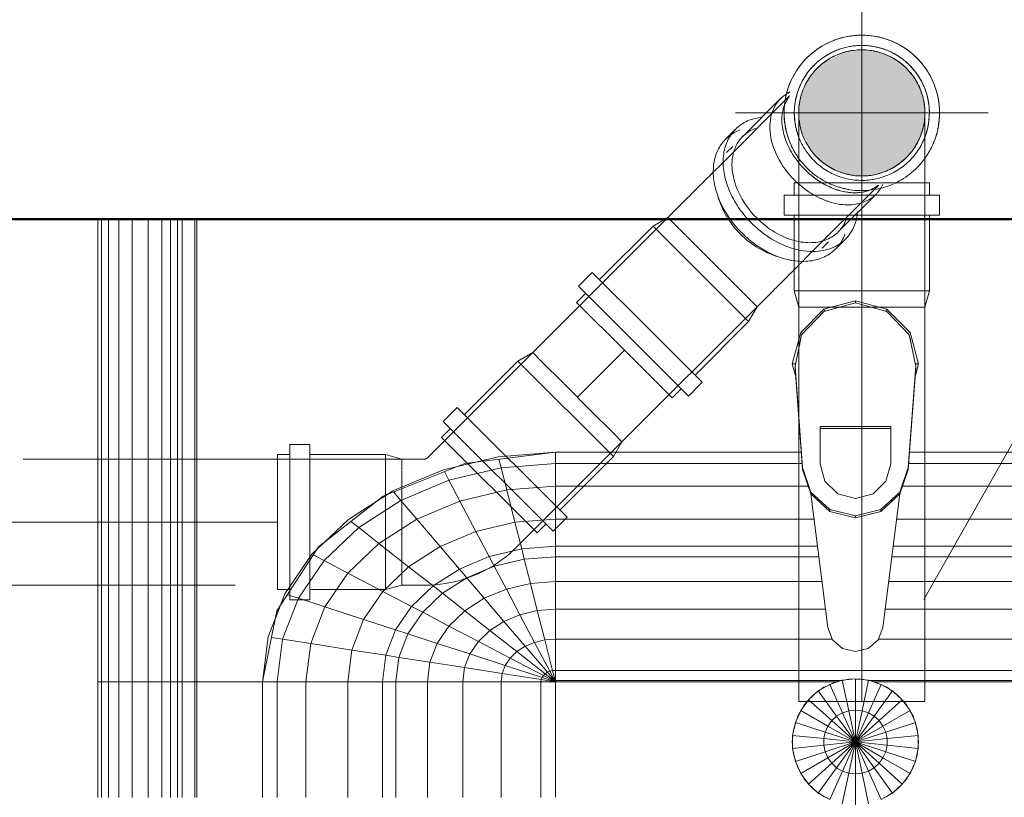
# Model space of a CAD drawing. Header units: millimetres. Extents: x -121 to 18014, y 1231 to 43166.
# Tile 46 of 49: x 15306 to 15696, y 42347 to 42655. Entities that reach past the tile are written whole.
import ezdxf

# ---------------------------------------------------------------- set-up
doc = ezdxf.new("R2010")
doc.units = ezdxf.units.MM
for name, pattern in [('ADSK_Осевая', [700, 500, -100, 0, -100]), ('ADSK_Скрыто', [300, 150, -150]), ('ADSK_Штриховая_ш3 п1_5', [225, 150, -75])]:
    doc.linetypes.add(name, pattern=pattern)
for name, color, linetype, lineweight in [('A-____-____-DIMS', 211, 'Continuous', 9), ('A-____-____-DIMS-50', 211, 'Continuous', 9), ('A-DETL-____-HDLN', 90, 'ADSK_Скрыто', 9), ('A-DETL-____-MBND', 5, 'ADSK_Штриховая_ш3 п1_5', 20), ('A-WALL-____-MCUT', 113, 'Continuous', 50), ('A-WALL-____-OTLN', 113, 'Continuous', 20), ('M-EQPM-____-OTLN', 50, 'Continuous', 20), ('P-PIPE-____-CNTR', 3, 'ADSK_Осевая', 20), ('P-PIPE-____-IDEN', 2, 'Continuous', 20), ('P-PIPE-____-OTLN', 3, 'Continuous', 20)]:
    doc.layers.add(name, color=color, linetype=linetype, lineweight=lineweight)
doc.styles.add('GOST Common_1', font='GOST_Common.ttf', dxfattribs={"width": 0.9, "height": 125})
doc.dimstyles.new('ADSK_Основной_2_5_мм', dxfattribs={"dimscale": 304.8, "dimtxt": 0.412449, "dimasz": 0.328084, "dimexe": 0.246063, "dimexo": 0.000807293, "dimgap": 0.049213, "dimtad": 1, "dimdec": 0, "dimlfac": 304.8, "dimdsep": 46, "dimtxsty": 'GOST Common_1', "dimblk1": 'OBLIQUE', "dimblk2": 'OBLIQUE', "dimsah": 1, "dimcen": 0.09, "dimdle": 0.246063, "dimazin": 2, "dimtfac": 1, "dimtdec": 4, "dimtix": 1, "dimtmove": 0, "dimatfit": 3, "dimfxl": 1, "dimtvp": 1, "dimtolj": 1, "dimtzin": 0, "dimlwd": 20, "dimlwe": 20, "dimarcsym": 2})

# ---------------------------------------------------------------- blocks, each defined once
blk = doc.blocks.new('Прямая форма - 83 new-608910-В_Этаж 02_Канализация')
at = {"layer": 'M-EQPM-____-OTLN', "color": 253}
for p, q in [((-299.99, 0), (-299.99, -183.27)), ((-291.73, 0), (-291.73, -183.27)), ((-286.45, 0), (-286.45, -183.27)), ((-280.15, 0), (-280.15, -183.27)), ((-261.6, 0), (-261.6, -183.27)), ((-260.87, -183.24), (-260.87, 0)), ((-260.84, 0), (-260.84, -183.27)), ((-298.6, 0), (-298.6, -183.27)), ((-295.82, 0), (-295.82, -183.27)), ((-274.68, 0), (-274.68, -183.27)), ((-271.3, 0), (-271.3, -183.27)), ((-268.48, 0), (-268.48, -183.27)), ((-266.64, 0), (-266.64, -183.27)), ((-12.5, -35.67), (-0.04, -32.33)), ((0, -33.04), (-12.47, -36.48)), ((0, -32.32), (0, -33.04)), ((12.47, -36.48), (0, -33.04)), ((12.5, -35.67), (0.04, -32.33)), ((-21.65, -44.82), (-12.5, -35.67)), ((-12.47, -36.48), (-21.3, -45.79)), ((-12.5, -35.67), (-12.03, -36.48)), ((12.03, -36.48), (12.5, -35.67)), ((12.47, -36.48), (21.3, -45.8)), ((12.5, -35.67), (21.65, -44.82)), ((-25, -57.32), (-21.65, -44.82)), ((-21.3, -45.79), (-23.89, -58.26)), ((-20.82, -45.3), (-21.65, -44.82)), ((20.82, -45.3), (21.65, -44.82)), ((21.3, -45.8), (23.89, -58.26)), ((21.65, -44.82), (25, -57.32)), ((-21.73, -47.12), (-22.2, -50.13)), ((22.2, -50.13), (21.73, -47.12)), ((-23.65, -62.37), (-25, -57.32)), ((-23.7, -57.32), (-25, -57.32)), ((-23.89, -58.26), (-20.95, -98.41)), ((-23.89, -58.26), (-23.89, -59.01)), ((20.95, -98.41), (23.89, -58.26)), ((25, -57.32), (23.65, -62.37)), ((23.7, -57.32), (25, -57.32)), ((23.89, -58.26), (23.89, -59.01)), ((-20.95, -99.15), (-23.89, -59.01)), ((23.89, -59.01), (20.95, -99.15)), ((-14, -96.93), (-14, -82.11)), ((-14, -82.11), (14, -82.11)), ((14, -82.86), (-14, -82.86)), ((14, -82.11), (14, -96.93)), ((-118.83, -92.28), (-154.66, -96.74)), ((-141.45, -94.07), (-118.83, -92.32)), ((-21.4, -92.28), (-118.83, -92.28)), ((-118.83, -92.32), (-118.83, -96.84)), ((-118.83, -92.32), (-21.39, -92.32)), ((-118.83, -96.84), (-118.83, -92.32)), ((21.39, -92.32), (118.83, -92.32)), ((118.83, -92.28), (21.4, -92.28)), ((-154.66, -96.74), (-186.98, -109.66)), ((-163.2, -99.24), (-141.45, -94.07)), ((-150.5, -96.22), (-157.58, -97.91)), ((-140.32, -98.51), (-141.2, -95.06)), ((-118.83, -96.84), (-140.32, -98.51)), ((-118.83, -96.84), (-118.83, -105.76)), ((-21.06, -96.84), (-118.83, -96.84)), ((-118.83, -105.76), (-118.83, -96.84)), ((-12.12, -103.8), (-14, -96.93)), ((14, -96.93), (12.12, -103.8)), ((118.83, -96.84), (21.06, -96.84)), ((-183.25, -107.65), (-163.2, -99.24)), ((-160.99, -103.42), (-162.8, -99.99)), ((-140.32, -98.51), (-160.99, -103.42)), ((-138.11, -107.25), (-140.32, -98.51)), ((-20.95, -98.41), (-17.66, -108.08)), ((-20.95, -98.41), (-20.95, -99.15)), ((-17.66, -108.83), (-20.95, -99.15)), ((17.66, -108.08), (20.95, -98.41)), ((20.95, -99.15), (17.66, -108.83)), ((20.95, -98.41), (20.95, -99.15)), ((-160.99, -103.42), (-180.04, -111.41)), ((-156.64, -111.66), (-160.99, -103.42)), ((-7, -108.84), (-12.12, -103.8)), ((12.12, -103.8), (7, -108.84)), ((-200.82, -118.96), (-183.25, -107.65)), ((-185.36, -109.01), (-189.8, -111.86)), ((-180.04, -111.41), (-182.92, -108.03)), ((-138.11, -107.25), (-156.64, -111.66)), ((-118.83, -105.76), (-138.11, -107.25)), ((-134.86, -120.03), (-138.11, -107.25)), ((-118.83, -105.76), (-118.83, -118.79)), ((-18.71, -105.76), (-118.83, -105.76)), ((-118.83, -118.79), (-118.83, -105.76)), ((-17.66, -108.08), (-10.06, -115.03)), ((-17.66, -108.08), (-17.66, -108.83)), ((-10.06, -115.78), (-17.66, -108.83)), ((-17.64, -108.83), (-10.91, -161.71)), ((0, -110.68), (-7, -108.84)), ((7, -108.84), (0, -110.68)), ((10.06, -115.03), (17.66, -108.08)), ((17.66, -108.83), (10.06, -115.78)), ((10.91, -161.71), (17.64, -108.83)), ((17.66, -108.08), (17.66, -108.83)), ((118.83, -105.76), (18.71, -105.76)), ((-186.98, -109.66), (-212.64, -129.78)), ((-180.04, -111.41), (-196.74, -122.16)), ((-173.73, -118.82), (-180.04, -111.41)), ((-156.64, -111.66), (-173.73, -118.82)), ((-150.29, -123.7), (-156.64, -111.66)), ((-10.06, -115.03), (0, -117.56)), ((-10.06, -115.03), (-10.06, -115.78)), ((0, -118.3), (-10.06, -115.78)), ((0, -117.56), (10.06, -115.03)), ((10.06, -115.78), (0, -118.3)), ((10.06, -115.03), (10.06, -115.78)), ((-215.24, -132.74), (-200.82, -118.96)), ((-196.74, -122.16), (-199.83, -119.73)), ((-173.73, -118.82), (-188.7, -128.46)), ((-164.5, -129.66), (-173.73, -118.82)), ((-134.86, -120.03), (-150.29, -123.7)), ((-118.83, -118.79), (-134.86, -120.03)), ((-132.18, -130.59), (-134.86, -120.03)), ((-118.83, -118.79), (-118.83, -129.56)), ((-16.37, -118.79), (-118.83, -118.79)), ((-118.83, -129.56), (-118.83, -118.79)), ((0, -117.56), (0, -118.3)), ((118.83, -118.79), (16.37, -118.79)), ((-196.74, -122.16), (-210.44, -135.26)), ((-188.7, -128.46), (-196.74, -122.16)), ((-150.29, -123.7), (-164.5, -129.66)), ((-145.03, -133.65), (-150.29, -123.7)), ((-209.86, -127.6), (-213.45, -131.03)), ((-188.7, -128.46), (-200.99, -140.21)), ((-176.96, -137.68), (-188.7, -128.46)), ((-212.64, -129.78), (-229.11, -155.13)), ((-164.5, -129.66), (-176.96, -137.68)), ((-156.87, -138.61), (-164.5, -129.66)), ((-132.18, -130.59), (-145.03, -133.65)), ((-118.83, -129.56), (-132.18, -130.59)), ((-131.15, -134.66), (-132.18, -130.59)), ((-118.83, -129.56), (-118.83, -133.71)), ((-15, -129.56), (-118.83, -129.56)), ((-118.83, -133.71), (-118.83, -129.56)), ((118.83, -129.56), (15, -129.56)), ((-225.96, -148.47), (-215.24, -132.74)), ((-210.44, -135.26), (-220.62, -150.2)), ((-210.44, -135.26), (-214.73, -133.01)), ((-200.99, -140.21), (-210.44, -135.26)), ((-145.03, -133.65), (-156.87, -138.61)), ((-143.01, -137.48), (-145.03, -133.65)), ((-131.15, -134.66), (-143.01, -137.48)), ((-118.83, -133.71), (-131.15, -134.66)), ((-128.72, -144.27), (-131.15, -134.66)), ((-118.83, -133.71), (-118.83, -143.5)), ((-14.47, -133.71), (-118.83, -133.71)), ((-118.83, -143.5), (-118.83, -133.71)), ((118.83, -133.71), (14.47, -133.71)), ((-200.99, -140.21), (-210.13, -153.61)), ((-187.18, -147.45), (-200.99, -140.21)), ((-176.96, -137.68), (-187.18, -147.45)), ((-167.24, -145.29), (-176.96, -137.68)), ((-156.87, -138.61), (-167.24, -145.29)), ((-153.93, -142.06), (-156.87, -138.61)), ((-143.01, -137.48), (-153.93, -142.06)), ((-138.23, -146.53), (-143.01, -137.48)), ((-153.93, -142.06), (-163.51, -148.22)), ((-146.99, -150.2), (-153.93, -142.06)), ((-128.72, -144.27), (-138.23, -146.53)), ((-118.83, -143.5), (-128.72, -144.27)), ((-125.98, -155.06), (-128.72, -144.27)), ((-118.83, -143.5), (-118.83, -154.51)), ((-13.23, -143.5), (-118.83, -143.5)), ((-118.83, -154.51), (-118.83, -143.5)), ((118.83, -143.5), (13.23, -143.5)), ((-187.18, -147.45), (-194.78, -158.6)), ((-175.76, -153.43), (-187.18, -147.45)), ((-167.24, -145.29), (-175.76, -153.43)), ((-163.51, -148.22), (-167.24, -145.29)), ((-138.23, -146.53), (-146.99, -150.2)), ((-132.86, -156.7), (-138.23, -146.53)), ((-232.55, -165.53), (-225.96, -148.47)), ((-220.62, -150.2), (-226.89, -166.41)), ((-220.62, -150.2), (-224.98, -148.78)), ((-210.13, -153.61), (-220.62, -150.2)), ((-163.51, -148.22), (-171.37, -155.74)), ((-154.68, -155.15), (-163.51, -148.22)), ((-146.99, -150.2), (-154.68, -155.15)), ((-139.2, -159.35), (-146.99, -150.2)), ((-229.11, -155.13), (-234.78, -183.24)), ((-227.69, -152.95), (-229.73, -158.23)), ((-210.13, -153.61), (-215.75, -168.15)), ((-194.78, -158.6), (-210.13, -153.61)), ((-175.76, -153.43), (-182.09, -162.72)), ((-171.37, -155.74), (-177.21, -164.3)), ((-171.37, -155.74), (-175.76, -153.43)), ((-160.98, -161.18), (-171.37, -155.74)), ((-154.68, -155.15), (-160.98, -161.18)), ((-144.76, -162.93), (-154.68, -155.15)), ((-125.98, -155.06), (-132.86, -156.7)), ((-118.83, -154.51), (-125.98, -155.06)), ((-123.03, -166.71), (-125.98, -155.06)), ((-118.83, -154.51), (-118.83, -166.38)), ((-11.83, -154.51), (-118.83, -154.51)), ((-118.83, -166.38), (-118.83, -154.51)), ((118.83, -154.51), (11.83, -154.51)), ((-194.78, -158.6), (-199.45, -170.69)), ((-182.09, -162.72), (-194.78, -158.6)), ((-139.2, -159.35), (-144.76, -162.93)), ((-132.86, -156.7), (-139.2, -159.35)), ((-130.79, -169.23), (-139.2, -159.35)), ((-127.07, -167.67), (-132.86, -156.7)), ((-182.09, -162.72), (-185.98, -172.79)), ((-177.21, -164.3), (-182.09, -162.72)), ((-160.98, -161.18), (-165.67, -168.05)), ((-149.32, -167.29), (-160.98, -161.18)), ((-144.76, -162.93), (-149.32, -167.29)), ((-134.05, -171.33), (-144.76, -162.93)), ((-10.91, -161.71), (-9.03, -166.6)), ((9.03, -166.6), (10.91, -161.71)), ((-234.78, -183.27), (-232.55, -165.53)), ((-226.89, -166.41), (-231.25, -165.73)), ((-226.89, -166.41), (-229.01, -183.27)), ((-215.75, -168.15), (-226.89, -166.41)), ((-177.21, -164.3), (-180.8, -173.6)), ((-165.67, -168.05), (-177.21, -164.3)), ((-149.32, -167.29), (-152.71, -172.26)), ((-136.73, -173.89), (-149.32, -167.29)), ((-127.07, -167.67), (-130.79, -169.23)), ((-123.03, -166.71), (-127.07, -167.67)), ((-121.02, -179.12), (-127.07, -167.67)), ((-118.83, -166.38), (-123.03, -166.71)), ((-119.94, -178.86), (-123.03, -166.71)), ((-118.83, -166.38), (-118.83, -178.78)), ((-9.11, -166.38), (-118.83, -166.38)), ((-118.83, -178.78), (-118.83, -166.38)), ((-9.03, -166.6), (-5.09, -170.07)), ((5.09, -170.07), (9.03, -166.6)), ((118.83, -166.38), (9.11, -166.38)), ((-215.75, -168.15), (-217.65, -183.27)), ((-199.45, -170.69), (-215.75, -168.15)), ((-199.45, -170.69), (-201.03, -183.27)), ((-185.98, -172.79), (-199.45, -170.69)), ((-165.67, -168.05), (-168.55, -175.51)), ((-152.71, -172.26), (-165.67, -168.05)), ((-134.05, -171.33), (-136.73, -173.89)), ((-130.79, -169.23), (-134.05, -171.33)), ((-122.88, -180.09), (-134.05, -171.33)), ((-122.01, -179.53), (-130.79, -169.23)), ((-5.09, -170.07), (0, -171.32)), ((0, -171.32), (5.09, -170.07)), ((-185.98, -172.79), (-187.3, -183.27)), ((-180.8, -173.6), (-185.98, -172.79)), ((-180.8, -173.6), (-182.02, -183.27)), ((-168.55, -175.51), (-180.8, -173.6)), ((-152.71, -172.26), (-154.8, -177.66)), ((-138.72, -176.81), (-152.71, -172.26)), ((-136.73, -173.89), (-138.72, -176.81)), ((-123.59, -180.77), (-136.73, -173.89)), ((-168.55, -175.51), (-169.53, -183.27)), ((-154.8, -177.66), (-168.55, -175.51)), ((-154.8, -177.66), (-155.5, -183.27)), ((-139.94, -179.98), (-154.8, -177.66)), ((-138.72, -176.81), (-139.94, -179.98)), ((-124.12, -181.55), (-138.72, -176.81)), ((-121.02, -179.12), (-122.01, -179.53)), ((-119.94, -178.86), (-121.02, -179.12)), ((-118.83, -183.27), (-121.02, -179.12)), ((-118.83, -178.78), (-119.94, -178.86)), ((-118.83, -183.27), (-119.94, -178.86)), ((-118.83, -178.78), (-118.83, -182.73)), ((118.83, -178.78), (-118.83, -178.78)), ((-118.83, -182.73), (-118.83, -178.78)), ((-298.6, -183.27), (-299.99, -183.27)), ((-299.99, -183.27), (-299.99, -229.09)), ((-299.99, -183.27), (-298.6, -183.27)), ((-295.82, -183.27), (-298.6, -183.27)), ((-298.6, -183.27), (-298.6, -229.09)), ((-298.6, -183.27), (-295.82, -183.27)), ((-291.73, -183.27), (-295.82, -183.27)), ((-295.82, -183.27), (-295.82, -229.09)), ((-295.82, -183.27), (-291.73, -183.27)), ((-286.45, -183.27), (-291.73, -183.27)), ((-291.73, -183.27), (-291.73, -229.09)), ((-291.73, -183.27), (-286.45, -183.27)), ((-280.15, -183.27), (-286.45, -183.27)), ((-286.45, -183.27), (-286.45, -229.09)), ((-286.45, -183.27), (-280.15, -183.27)), ((-276.59, -183.27), (-280.15, -183.27)), ((-280.15, -183.27), (-280.15, -229.09)), ((-280.15, -183.27), (-276.59, -183.27)), ((-274.68, -183.27), (-276.59, -183.27)), ((-276.59, -183.27), (-274.68, -183.27)), ((-271.3, -183.27), (-274.68, -183.27)), ((-274.68, -183.27), (-274.68, -229.09)), ((-274.68, -183.27), (-271.3, -183.27)), ((-268.48, -183.27), (-271.3, -183.27)), ((-271.3, -183.27), (-271.3, -229.09)), ((-271.3, -183.27), (-268.48, -183.27)), ((-266.64, -183.27), (-268.48, -183.27)), ((-268.48, -183.27), (-268.48, -229.09)), ((-268.48, -183.27), (-266.64, -183.27)), ((-261.6, -183.27), (-266.64, -183.27)), ((-266.64, -183.27), (-266.64, -229.09)), ((-266.64, -183.27), (-261.6, -183.27)), ((-260.87, -183.27), (-261.6, -183.27)), ((-261.6, -183.27), (-261.6, -229.09)), ((-261.6, -183.27), (-260.87, -183.27)), ((-234.78, -183.24), (-260.84, -183.24)), ((-260.84, -183.27), (-260.84, -229.09)), ((-260.84, -183.27), (-234.78, -183.27)), ((-234.78, -183.27), (-234.78, -229.09)), ((-234.78, -183.27), (-229.01, -183.27)), ((-229.01, -183.27), (-234.78, -183.27)), ((-229.01, -183.27), (-229.01, -229.09)), ((-229.01, -183.27), (-217.65, -183.27)), ((-217.65, -183.27), (-229.01, -183.27)), ((-217.65, -183.27), (-217.65, -229.09)), ((-217.65, -183.27), (-201.03, -183.27)), ((-201.03, -183.27), (-217.65, -183.27)), ((-201.03, -183.27), (-201.03, -229.09)), ((-201.03, -183.27), (-187.3, -183.27)), ((-187.3, -183.27), (-201.03, -183.27)), ((-187.3, -183.27), (-187.3, -229.09)), ((-187.3, -183.27), (-182.02, -183.27)), ((-182.02, -183.27), (-187.3, -183.27)), ((-182.02, -183.27), (-182.02, -229.09)), ((-182.02, -183.27), (-169.53, -183.27)), ((-169.53, -183.27), (-182.02, -183.27)), ((-169.53, -183.27), (-169.53, -229.09)), ((-169.53, -183.27), (-155.5, -183.27)), ((-155.5, -183.27), (-169.53, -183.27)), ((-155.5, -183.27), (-155.5, -229.09)), ((-155.5, -183.27), (-140.36, -183.27)), ((-140.36, -183.27), (-155.5, -183.27)), ((-139.94, -179.98), (-140.36, -183.27)), ((-140.36, -183.27), (-140.36, -229.09)), ((-140.36, -183.27), (-124.56, -183.27)), ((-124.56, -183.27), (-140.36, -183.27)), ((-124.45, -182.4), (-139.94, -179.98)), ((-124.45, -182.4), (-124.56, -183.27)), ((-124.56, -183.27), (-124.56, -229.09)), ((-124.56, -183.27), (-118.83, -183.27)), ((-118.83, -183.27), (-124.56, -183.27)), ((-124.12, -181.55), (-124.45, -182.4)), ((-118.83, -183.27), (-124.45, -182.4)), ((-123.59, -180.77), (-124.12, -181.55)), ((-118.83, -183.27), (-124.12, -181.55)), ((-122.88, -180.09), (-123.59, -180.77)), ((-118.83, -183.27), (-123.59, -180.77)), ((-122.01, -179.53), (-122.88, -180.09)), ((-118.83, -183.27), (-122.88, -180.09)), ((-118.83, -183.27), (-122.01, -179.53)), ((-118.83, -182.73), (-5.2, -182.73)), ((-118.83, -229.07), (-118.83, -183.27)), ((-118.83, -183.27), (-118.83, -229.07)), ((-7.32, -183.27), (-118.83, -183.27)), ((-5.2, -182.68), (-10.17, -184.3)), ((-7.73, -183.36), (-6.44, -183.09)), ((0, -182.13), (-5.2, -182.68)), ((-5.2, -182.68), (-2.62, -194.79)), ((-5.17, -182.82), (-2.61, -182.27)), ((-2.61, -182.27), (-1.3, -182.27)), ((0, -194.51), (0, -182.13)), ((5.2, -182.68), (0, -182.13)), ((0, -182.27), (2.61, -182.27)), ((2.61, -182.27), (5.17, -182.82)), ((2.62, -194.79), (5.2, -182.68)), ((10.17, -184.3), (5.2, -182.68)), ((5.34, -182.73), (118.83, -182.73)), ((6.44, -183.09), (7.73, -183.36)), ((118.83, -183.27), (7.32, -183.27)), ((-14.69, -186.91), (-18.58, -190.41)), ((-10.17, -184.3), (-14.69, -186.91)), ((-14.69, -186.91), (-7.42, -196.92)), ((-14.61, -187.02), (-12.5, -185.48)), ((-12.5, -185.48), (-11.66, -185.11)), ((-10.17, -184.3), (-5.13, -195.6)), ((-10.11, -184.42), (-7.73, -183.36)), ((5.13, -195.6), (10.17, -184.3)), ((7.42, -196.92), (14.69, -186.91)), ((7.73, -183.36), (10.11, -184.42)), ((14.69, -186.91), (10.17, -184.3)), ((11.3, -184.95), (12.5, -185.48)), ((12.5, -185.48), (14.61, -187.02)), ((18.58, -190.41), (14.69, -186.91)), ((-18.58, -190.41), (-21.65, -194.63)), ((-20.23, -192.44), (-18.48, -190.5)), ((-18.58, -190.41), (-9.38, -198.69)), ((-17.6, -189.53), (-16.73, -188.56)), ((-16.73, -188.56), (-15.67, -187.79)), ((9.38, -198.69), (18.58, -190.41)), ((15.67, -187.79), (16.73, -188.56)), ((16.73, -188.56), (17.6, -189.53)), ((18.48, -190.5), (20.23, -192.44)), ((21.65, -194.63), (18.58, -190.41)), ((-21.65, -194.63), (-23.78, -199.41)), ((-22.84, -196.97), (-21.53, -194.7)), ((-21.65, -194.63), (-10.93, -200.82)), ((-20.88, -193.58), (-20.23, -192.44)), ((-2.62, -194.79), (-5.13, -195.6)), ((0, -194.51), (-2.62, -194.79)), ((-2.62, -194.79), (0, -207.13)), ((0, -207.13), (0, -194.51)), ((2.62, -194.79), (0, -194.51)), ((0, -207.13), (2.62, -194.79)), ((5.13, -195.6), (2.62, -194.79)), ((10.93, -200.82), (21.65, -194.63)), ((20.23, -192.44), (20.88, -193.58)), ((21.53, -194.7), (22.84, -196.97)), ((23.78, -199.41), (21.65, -194.63)), ((-23.24, -198.21), (-22.84, -196.97)), ((-9.38, -198.69), (-10.93, -200.82)), ((-7.42, -196.92), (-9.38, -198.69)), ((-9.38, -198.69), (0, -207.13)), ((-5.13, -195.6), (-7.42, -196.92)), ((-7.42, -196.92), (0, -207.13)), ((-5.13, -195.6), (0, -207.13)), ((0, -207.13), (5.13, -195.6)), ((0, -207.13), (7.42, -196.92)), ((0, -207.13), (9.38, -198.69)), ((7.42, -196.92), (5.13, -195.6)), ((9.38, -198.69), (7.42, -196.92)), ((10.93, -200.82), (9.38, -198.69)), ((22.84, -196.97), (23.24, -198.21)), ((-23.78, -199.41), (-24.86, -204.52)), ((-24.59, -203.24), (-24.45, -201.94)), ((-24.45, -201.94), (-23.65, -199.45)), ((-23.78, -199.41), (-12, -203.23)), ((-10.93, -200.82), (-12, -203.23)), ((-10.93, -200.82), (0, -207.13)), ((0, -207.13), (10.93, -200.82)), ((12, -203.23), (10.93, -200.82)), ((12, -203.23), (23.78, -199.41)), ((23.65, -199.45), (24.45, -201.94)), ((24.86, -204.52), (23.78, -199.41)), ((24.45, -201.94), (24.59, -203.24)), ((-25, -207.13), (-24.73, -204.54)), ((-24.86, -204.52), (-12.55, -205.82)), ((-24.86, -204.52), (-24.86, -209.75)), ((-12, -203.23), (-12.55, -205.82)), ((-12.55, -205.82), (0, -207.13)), ((-12.55, -205.82), (-12.55, -208.45)), ((-12, -203.23), (0, -207.13)), ((0, -207.13), (12, -203.23)), ((0, -207.13), (12.55, -205.82)), ((12.55, -205.82), (12, -203.23)), ((12.55, -205.82), (24.86, -204.52)), ((12.55, -208.45), (12.55, -205.82)), ((24.73, -204.54), (25, -207.13)), ((24.86, -209.75), (24.86, -204.52)), ((-24.73, -209.73), (-25, -207.13)), ((-24.86, -209.75), (-12.55, -208.45)), ((-24.86, -209.75), (-23.78, -214.86)), ((-12.55, -208.45), (0, -207.13)), ((-12.55, -208.45), (-12, -211.04)), ((-12, -211.04), (0, -207.13)), ((-10.93, -213.45), (0, -207.13)), ((-9.38, -215.58), (0, -207.13)), ((-7.42, -217.35), (0, -207.13)), ((-5.13, -218.67), (0, -207.13)), ((-2.62, -219.48), (0, -207.13)), ((0, -207.13), (12.55, -208.45)), ((0, -207.13), (12, -211.04)), ((0, -207.13), (10.93, -213.45)), ((0, -207.13), (9.38, -215.58)), ((0, -207.13), (7.42, -217.35)), ((0, -207.13), (5.13, -218.67)), ((0, -207.13), (2.62, -219.48)), ((0, -219.76), (0, -207.13)), ((12, -211.04), (12.55, -208.45)), ((12.55, -208.45), (24.86, -209.75)), ((23.78, -214.86), (24.86, -209.75)), ((25, -207.13), (24.73, -209.73)), ((-24.45, -212.33), (-24.59, -211.03)), ((-23.65, -214.82), (-24.45, -212.33)), ((-23.78, -214.86), (-12, -211.04)), ((-21.65, -219.63), (-10.93, -213.45)), ((-12, -211.04), (-10.93, -213.45)), ((-10.93, -213.45), (-9.38, -215.58)), ((9.38, -215.58), (10.93, -213.45)), ((10.93, -213.45), (12, -211.04)), ((10.93, -213.45), (21.65, -219.63)), ((12, -211.04), (23.78, -214.86)), ((24.45, -212.33), (23.65, -214.82)), ((24.59, -211.03), (24.45, -212.33)), ((-23.78, -214.86), (-21.65, -219.63)), ((-22.84, -217.3), (-23.24, -216.06)), ((-21.53, -219.57), (-22.84, -217.3)), ((-18.58, -223.86), (-9.38, -215.58)), ((-14.69, -227.36), (-7.42, -217.35)), ((-9.38, -215.58), (-7.42, -217.35)), ((-7.42, -217.35), (-5.13, -218.67)), ((5.13, -218.67), (7.42, -217.35)), ((7.42, -217.35), (9.38, -215.58)), ((7.42, -217.35), (14.69, -227.36)), ((9.38, -215.58), (18.58, -223.86)), ((22.84, -217.3), (21.53, -219.57)), ((21.65, -219.63), (23.78, -214.86)), ((23.24, -216.06), (22.84, -217.3)), ((-21.65, -219.63), (-18.58, -223.86)), ((-20.23, -221.83), (-21.41, -219.77)), ((-18.48, -223.77), (-20.23, -221.83)), ((-10.17, -229.97), (-5.13, -218.67)), ((-5.2, -231.59), (-2.62, -219.48)), ((-5.13, -218.67), (-2.62, -219.48)), ((-2.62, -219.48), (0, -219.76)), ((0, -219.76), (2.62, -219.48)), ((0, -232.13), (0, -219.76)), ((2.62, -219.48), (5.13, -218.67)), ((2.62, -219.48), (5.2, -231.59)), ((5.13, -218.67), (10.17, -229.97)), ((20.23, -221.83), (18.48, -223.77)), ((18.58, -223.86), (21.65, -219.63)), ((21.41, -219.77), (20.23, -221.83)), ((-18.58, -223.86), (-14.69, -227.36)), ((-16.73, -225.71), (-17.6, -224.74)), ((-15.67, -226.48), (-16.73, -225.71)), ((14.69, -227.36), (18.58, -223.86)), ((16.73, -225.71), (15.67, -226.48)), ((17.6, -224.74), (16.73, -225.71)), ((-14.69, -227.36), (-10.17, -229.97)), ((-12.5, -228.79), (-14.61, -227.25)), ((-11.66, -229.16), (-12.5, -228.79)), ((10.17, -229.97), (14.69, -227.36)), ((12.5, -228.79), (11.3, -229.32)), ((14.61, -227.25), (12.5, -228.79))]:
    blk.add_line(p, q, dxfattribs=at)
blk = doc.blocks.new('Прямая форма - FU - 054-609534-В_Этаж 02_Канализация')
blk.add_blockref('Прямая форма - 83 new-608910-В_Этаж 02_Канализация', (0, 0))
blk = doc.blocks.new('Прямая форма - 83 new-609857-В_Этаж 02_Канализация')
at = {"layer": 'A-WALL-____-MCUT', "color": 53}
blk.add_line((7550, -200), (9000, -200), dxfattribs=at)
blk = doc.blocks.new('Прямая форма - SW - 005-609858-В_Этаж 02_Канализация')
blk.add_blockref('Прямая форма - 83 new-609857-В_Этаж 02_Канализация', (0, 0))
blk = doc.blocks.new('83 new_ifc_RVT-1-В_Этаж 02_Канализация')
at = {"layer": 'A-WALL-____-OTLN', "color": 253, "lineweight": 20}
blk.add_blockref('Прямая форма - SW - 005-609858-В_Этаж 02_Канализация', (20910.28, 42775.83), dxfattribs=at)
at = {"layer": 'M-EQPM-____-OTLN', "color": 253, "lineweight": 20}
blk.add_blockref('Прямая форма - FU - 054-609534-В_Этаж 02_Канализация', (29332.74, 42575.83), dxfattribs=at)
blk = doc.blocks.new('ADSK_ППР_Отвод канализационный - Отвод раструбный-1589351-В_Этаж 02_Канализация')
at = {"layer": 'A-DETL-____-HDLN', "color": 12, "flags": 128}
for points in [[(29310.28, 42617.99), (29310.28, 42617.97), (29310.28, 42617.91), (29310.28, 42617.8), (29310.28, 42617.66)], [(29360.28, 42617.61), (29360.28, 42617.77), (29360.28, 42617.89), (29360.28, 42617.96), (29360.28, 42617.99), (29360.28, 42617.99)]]:
    blk.add_lwpolyline(points, dxfattribs=at)
at = {"layer": 'A-DETL-____-HDLN', "color": 12}
for start, end in [(127.7012, 135), (127.7999, 128.6079), (120, 127.1875), (123.1576, 124.6888), (55.4497, 60), (55.5487, 56.8424), (52.8125, 54.9951), (45, 52.2988), (51.3921, 52.2001), (168.8794, 181.5617), (357.2414, 11.1206)]:
    blk.add_arc((29335.28, 42617.99), 25, start, end, dxfattribs=at)
at = {"layer": 'P-PIPE-____-OTLN', "color": 22}
for p, q in [((29308.53, 42590.33), (29308.53, 42585.33)), ((29362.03, 42590.33), (29308.53, 42590.33)), ((29310.28, 42591.68), (29310.28, 42540.99)), ((29360.28, 42540.99), (29360.28, 42591.68)), ((29362.03, 42585.33), (29362.03, 42590.33)), ((29304.48, 42585.33), (29304.48, 42577.53)), ((29360.2, 42585.33), (29304.48, 42585.33)), ((29366.08, 42585.33), (29360.29, 42585.33)), ((29366.08, 42577.53), (29366.08, 42585.33)), ((29360.2, 42577.53), (29304.48, 42577.53)), ((29308.53, 42577.53), (29308.53, 42547.53)), ((29366.08, 42577.53), (29360.29, 42577.53)), ((29362.03, 42547.53), (29362.03, 42577.53)), ((29308.53, 42547.53), (29310.28, 42540.99)), ((29362.03, 42547.53), (29308.53, 42547.53)), ((29360.28, 42540.99), (29362.03, 42547.53)), ((29310.28, 42540.99), (29314.9, 42540.99)), ((29315.06, 42540.99), (29315.5, 42540.99)), ((29315.47, 42540.99), (29327.51, 42540.99)), ((29327.88, 42540.99), (29335.28, 42540.99)), ((29335.28, 42540.99), (29342.69, 42540.99)), ((29343.06, 42540.99), (29355.09, 42540.99)), ((29355.07, 42540.99), (29355.51, 42540.99)), ((29355.67, 42540.99), (29360.28, 42540.99))]:
    blk.add_line(p, q, dxfattribs=at)
at = {"layer": 'P-PIPE-____-OTLN', "color": 22, "flags": 128}
for points in [[(29310.28, 42617.66), (29310.28, 42617.47), (29310.28, 42617.24), (29310.28, 42616.97), (29310.28, 42616.66), (29310.28, 42616.31), (29310.28, 42615.92), (29310.28, 42615.49), (29310.28, 42615.02), (29310.28, 42614.52), (29310.28, 42613.97), (29310.28, 42613.4), (29310.28, 42612.79), (29310.28, 42612.14), (29310.28, 42611.46), (29310.28, 42610.75), (29310.28, 42610.01), (29310.28, 42609.24), (29310.28, 42608.45), (29310.28, 42607.62), (29310.28, 42606.77), (29310.28, 42605.9), (29310.28, 42605), (29310.28, 42604.08), (29310.28, 42603.14), (29310.28, 42602.19), (29310.28, 42601.21), (29310.28, 42600.23), (29310.28, 42599.22), (29310.28, 42598.21), (29310.28, 42597.18), (29310.28, 42596.15), (29310.28, 42595.11), (29310.28, 42594.06), (29310.28, 42593.01), (29310.28, 42591.96), (29310.28, 42591.68)], [(29360.28, 42591.68), (29360.28, 42592.73), (29360.28, 42593.78), (29360.28, 42594.83), (29360.28, 42595.87), (29360.28, 42596.91), (29360.28, 42597.93), (29360.28, 42598.95), (29360.28, 42599.96), (29360.28, 42600.95), (29360.28, 42601.93), (29360.28, 42602.89), (29360.28, 42603.83), (29360.28, 42604.75), (29360.28, 42605.66), (29360.28, 42606.54), (29360.28, 42607.39), (29360.28, 42608.23), (29360.28, 42609.03), (29360.28, 42609.81), (29360.28, 42610.56), (29360.28, 42611.27), (29360.28, 42611.96), (29360.28, 42612.62), (29360.28, 42613.24), (29360.28, 42613.82), (29360.28, 42614.37), (29360.28, 42614.89), (29360.28, 42615.37), (29360.28, 42615.8), (29360.28, 42616.21), (29360.28, 42616.57), (29360.28, 42616.89), (29360.28, 42617.17), (29360.28, 42617.41), (29360.28, 42617.61)]]:
    blk.add_lwpolyline(points, dxfattribs=at)
at = {"layer": 'P-PIPE-____-OTLN', "color": 22}
for radius, start, end in [(30.8, 90, 212.271), (30.8, 328.1809, 90), (26.75, 90, 200.1682), (26.75, 340.2357, 90), (25, 124.8044, 127.6843), (25, 52.3157, 55.4331)]:
    blk.add_arc((29335.28, 42617.99), radius, start, end, dxfattribs=at)
blk = doc.blocks.new('ADSK_ППР_Отвод канализационный_Составной - Отвод раструбный-1589352-В_Этаж 02_Канализация')
at = {"layer": 'A-DETL-____-HDLN', "color": 12}
for p, q in [((29306.7, 42624.76), (29306.02, 42624.08)), ((29313.41, 42560.77), (29342.05, 42589.41)), ((29325.93, 42570.81), (29340.93, 42585.81)), ((29325.93, 42570.81), (29340.93, 42585.81)), ((29319.53, 42564.41), (29322.03, 42566.91)), ((29319.53, 42564.41), (29322.03, 42566.91)), ((29324.9, 42564.05), (29328.8, 42567.95)), ((29324.9, 42564.05), (29328.8, 42567.95))]:
    blk.add_line(p, q, dxfattribs=at)
at = {"layer": 'A-DETL-____-HDLN', "color": 12, "flags": 128}
blk.add_lwpolyline([(29313.41, 42560.77), (29312.87, 42560.23), (29312.32, 42559.67), (29311.74, 42559.1), (29311.15, 42558.5), (29310.53, 42557.89), (29309.91, 42557.26), (29309.26, 42556.62), (29308.6, 42555.96)], dxfattribs=at)
at = {"layer": 'A-DETL-____-HDLN', "color": 12}
for radius, start, end in [(30.8, 85.9067, 102.7602), (26.75, 85.938, 102.6694), (26.75, 68.0505, 85.4621), (30.8, 49.9067, 66.7602), (25, 45, 225), (30.8, 121.7939, 138.7602), (26.75, 104.0505, 121.4621), (25, 60, 120), (26.75, 49.938, 66.6694), (26.75, 121.938, 138.6694), (25, 127.7012, 135), (25, 120, 127.1875), (25, 55.4497, 60), (25, 52.8125, 54.9951), (25, 45, 52.2988), (26.75, 45, 49.4621), (26.75, 32.0505, 45), (25, 135, 225), (26.75, 140.0505, 157.4621), (25, 225, 45), (25, 332.2326, 45), (30.8, 13.9067, 30.7602), (30.8, 157.9067, 174.7602), (26.75, 13.938, 30.6694), (26.75, 157.938, 174.6694), (26.75, 9, 13.4621), (26.75, 356.0505, 9), (26.75, 176.0505, 193.4621), (26.75, 349.323, 354.6694), (30.8, 337.9067, 354.7602), (30.8, 193.9067, 210.7602), (26.75, 193.938, 195.6628), (26.75, 195.9655, 225), (26.75, 333.2903, 348.9594), (26.75, 225, 333), (25, 225, 331.2126), (30.8, 336.8666, 337.4934), (30.8, 211.9597, 225), (30.8, 297, 326.3639), (30.8, 225, 249.3691), (30.8, 294.7541, 297), (30.8, 249.7035, 261), (30.8, 261, 293.7837)]:
    blk.add_arc((29335.28, 42617.99), radius, start, end, dxfattribs=at)
for centre, major_axis, start_param, end_param in [((29322.02, 42604.73), (-18.92, 18.92), 6.04032, 6.11205), ((29322.02, 42604.73), (-18.92, 18.92), 6.04032, 6.11205), ((29325.28, 42607.99), (-17.68, 17.68), 0.098767, 0.158584), ((29325.28, 42607.99), (-17.68, 17.68), 0.098767, 0.158584), ((29325.28, 42607.99), (-17.68, 17.68), 1.41539, 1.570796), ((29325.28, 42607.99), (-17.68, 17.68), 1.41539, 1.832596), ((29325.28, 42607.99), (-17.68, 17.68), 1.570796, 1.917645), ((29325.28, 42607.99), (-17.68, 17.68), 1.832596, 1.917645), ((29325.28, 42607.99), (-17.68, 17.68), 1.924615, 3.042826), ((29325.28, 42607.99), (-17.68, 17.68), 1.924615, 2.094395), ((29322.02, 42604.73), (-18.92, 18.92), 1.645469, 2.010157), ((29322.02, 42604.73), (-18.92, 18.92), 1.645469, 2.010157), ((29325.28, 42607.99), (-17.68, 17.68), 2.094395, 3.042826), ((29325.28, 42607.99), (-17.68, 17.68), 2.199115, 2.228512), ((29325.28, 42607.99), (-17.68, 17.68), 2.199115, 2.228512), ((29322.02, 42604.73), (-18.92, 18.92), 3.141593, 3.384458), ((29322.02, 42604.73), (-18.92, 18.92), 3.141593, 3.384458), ((29322.02, 42604.73), (-18.92, 18.92), 2.016046, 2.199115), ((29322.02, 42604.73), (-18.92, 18.92), 2.016046, 2.199115), ((29322.02, 42604.73), (-18.92, 18.92), 2.199115, 2.827433), ((29322.02, 42604.73), (-18.92, 18.92), 2.199115, 2.827433), ((29322.02, 42604.73), (-18.92, 18.92), 2.827433, 3.088908), ((29322.02, 42604.73), (-18.92, 18.92), 2.827433, 3.088908), ((29322.02, 42604.73), (-18.92, 18.92), 3.098627, 3.141593), ((29322.02, 42604.73), (-18.92, 18.92), 3.098627, 3.141593), ((29307.02, 42589.73), (-21.78, 21.78), 2.247966, 3.672053), ((29307.02, 42589.73), (-21.78, 21.78), 2.247966, 3.672053), ((29307.02, 42589.73), (-18.92, 18.92), 2.257449, 3.455752), ((29307.02, 42589.73), (-18.92, 18.92), 2.257449, 3.455752), ((29303.12, 42585.83), (-21.78, 21.78), 2.404928, 3.455752), ((29303.12, 42585.83), (-21.78, 21.78), 2.404928, 3.455752)]:
    blk.add_ellipse(centre, major_axis=major_axis, ratio=0.707107, start_param=start_param, end_param=end_param, dxfattribs=at)
at = {"layer": 'A-DETL-____-MBND', "color": 22}
for p, q in [((29305.99, 42624.06), (29278.06, 42596.12)), ((29303.1, 42623.64), (29288.1, 42608.64)), ((29303.1, 42623.64), (29288.1, 42608.64)), ((29285.24, 42611.51), (29281.34, 42607.61)), ((29285.24, 42611.51), (29281.34, 42607.61)), ((29284.2, 42604.74), (29281.7, 42602.24)), ((29284.2, 42604.74), (29281.7, 42602.24)), ((29264.9, 42582.96), (29258.46, 42576.53)), ((29258.46, 42576.53), (29252.61, 42573.15)), ((29258.46, 42576.53), (29265.36, 42569.64)), ((29252.61, 42573.15), (29231.39, 42551.94)), ((29252.61, 42573.15), (29271.52, 42554.23)), ((29265.66, 42569.33), (29286.2, 42548.8)), ((29228.53, 42554.8), (29223.02, 42549.28)), ((29228.53, 42554.8), (29250.31, 42533.02)), ((29271.52, 42554.23), (29290.44, 42535.32)), ((29223.02, 42549.28), (29244.79, 42527.51)), ((29286.62, 42548.37), (29291.45, 42543.54)), ((29293.82, 42541.17), (29300.25, 42547.61)), ((29225.88, 42546.42), (29222.34, 42542.88)), ((29291.5, 42543.49), (29293.82, 42541.17)), ((29222.34, 42542.88), (29241.26, 42523.97)), ((29290.44, 42535.32), (29293.82, 42541.17)), ((29250.31, 42533.02), (29272.09, 42511.24)), ((29269.23, 42514.11), (29290.44, 42535.32)), ((29241.26, 42523.97), (29260.17, 42505.05)), ((29244.79, 42527.51), (29266.57, 42505.73)), ((29260.17, 42505.05), (29263.71, 42508.59)), ((29266.57, 42505.73), (29272.09, 42511.24))]:
    blk.add_line(p, q, dxfattribs=at)
at = {"layer": 'A-DETL-____-MBND', "color": 22, "flags": 128}
for points in [[(29264.9, 42582.96), (29265.64, 42583.71), (29266.39, 42584.45), (29267.13, 42585.19), (29267.86, 42585.93), (29268.59, 42586.66), (29269.32, 42587.39), (29270.04, 42588.11), (29270.75, 42588.82), (29271.45, 42589.52), (29272.14, 42590.21), (29272.82, 42590.89), (29273.49, 42591.56), (29274.14, 42592.21), (29274.78, 42592.85), (29275.4, 42593.47), (29276.01, 42594.08), (29276.6, 42594.66), (29277.17, 42595.23), (29277.72, 42595.78), (29278.06, 42596.12)], [(29308.53, 42555.89), (29307.93, 42555.29), (29307.25, 42554.6), (29306.55, 42553.91), (29305.85, 42553.2), (29305.13, 42552.49), (29304.41, 42551.77), (29303.68, 42551.04), (29302.95, 42550.3), (29302.21, 42549.57), (29301.47, 42548.82), (29300.73, 42548.08), (29300.25, 42547.61)]]:
    blk.add_lwpolyline(points, dxfattribs=at)
at = {"layer": 'A-DETL-____-MBND', "color": 22}
for start, end in [(67.3599, 85.7), (103.3599, 121.7), (45, 49.7), (139.3599, 157.7), (31.7294, 45), (355.3599, 13.7), (175.3599, 193.7), (326.4577, 336.7728)]:
    blk.add_arc((29335.28, 42617.99), 30.8, start, end, dxfattribs=at)
for centre, major_axis, start_param, end_param in [((29322.02, 42604.73), (-18.92, 18.92), 6.11391, 7.853982), ((29322.02, 42604.73), (-18.92, 18.92), 6.11391, 7.853982), ((29325.28, 42607.99), (-17.68, 17.68), 0.160574, 1.4134), ((29325.28, 42607.99), (-17.68, 17.68), 0.160574, 1.4134), ((29307.02, 42589.73), (-21.78, 21.78), 5.752725, 7.853982), ((29307.02, 42589.73), (-21.78, 21.78), 5.752725, 7.853982), ((29303.12, 42585.83), (-21.78, 21.78), 5.969026, 7.853982), ((29303.12, 42585.83), (-21.78, 21.78), 5.969026, 7.853982), ((29307.02, 42589.73), (-18.92, 18.92), 5.969026, 7.853982), ((29307.02, 42589.73), (-18.92, 18.92), 5.969026, 7.853982), ((29325.28, 42607.99), (-17.68, 17.68), 0.913081, 0.942478), ((29325.28, 42607.99), (-17.68, 17.68), 0.913081, 0.942478), ((29322.02, 42604.73), (-18.92, 18.92), 1.570796, 1.643584), ((29322.02, 42604.73), (-18.92, 18.92), 1.570796, 1.643584), ((29300.62, 42583.33), (-18.92, 18.92), 0.884059, 1.570796), ((29300.62, 42583.33), (-18.92, 18.92), 0.884059, 1.570796), ((29307.02, 42589.73), (-18.92, 18.92), 1.570796, 2.255563), ((29307.02, 42589.73), (-18.92, 18.92), 1.570796, 2.255563), ((29307.02, 42589.73), (-21.78, 21.78), 1.570796, 2.246328), ((29307.02, 42589.73), (-21.78, 21.78), 1.570796, 2.246328), ((29300.62, 42583.33), (-18.92, 18.92), 1.570796, 2.257534), ((29300.62, 42583.33), (-18.92, 18.92), 1.570796, 2.257534), ((29303.12, 42585.83), (-21.78, 21.78), 1.570796, 2.403291), ((29303.12, 42585.83), (-21.78, 21.78), 1.570796, 2.403291)]:
    blk.add_ellipse(centre, major_axis=major_axis, ratio=0.707107, start_param=start_param, end_param=end_param, dxfattribs=at)
blk = doc.blocks.new('ADSK_ППР_Отвод канализационный_Составной - Отвод раструбный-1589354-В_Этаж 02_Канализация')
at = {"layer": 'A-DETL-____-HDLN', "color": 12}
blk.add_line((-10.85, -25), (-10.8, -25), dxfattribs=at)
at = {"layer": 'A-DETL-____-MBND', "color": 22}
for p, q in [((-25.67, 30.8), (-33.47, 30.8)), ((-33.47, -30.8), (-33.47, 30.8)), ((-25.67, -30.8), (-25.67, 30.8)), ((-63.47, 26.75), (-70, 25)), ((-10.9, 25), (-70, 25)), ((-70, 25), (-70, 20.38)), ((-33.47, 26.75), (-63.47, 26.75)), ((-63.47, -26.75), (-63.47, 26.75)), ((-20.67, 26.75), (-25.67, 26.75)), ((-20.67, -26.75), (-20.67, 26.75)), ((-70, 19.81), (-70, 7.78)), ((31.82, 3.54), (25.39, 9.97)), ((-70, 7.41), (-70, -7.41)), ((-0.15, -37.68), (37.68, 0.15)), ((28.44, 0.16), (28.13, -0.15)), ((28.56, 0.27), (31.82, 3.54)), ((37.68, 0.15), (31.82, 3.54)), ((58.89, -21.06), (37.68, 0.15)), ((19.64, -8.64), (28.15, -0.13)), ((-70, -7.78), (-70, -19.81)), ((14.14, -14.14), (19.38, -8.91)), ((8.91, -19.38), (14.14, -14.14)), ((18.19, -61.75), (61.75, -18.19)), ((67.27, -23.71), (61.75, -18.19)), ((-70, -20.38), (-70, -25)), ((0.13, -28.15), (8.64, -19.64)), ((-70, -25), (-63.47, -26.75)), ((-70, -25), (-10.9, -25)), ((-63.47, -26.75), (-33.47, -26.75)), ((-25.67, -26.75), (-20.67, -26.75)), ((-9.97, -25.39), (-3.54, -31.82)), ((23.71, -67.27), (67.27, -23.71)), ((67.94, -30.11), (64.4, -26.57)), ((-33.47, -30.8), (-25.67, -30.8)), ((-3.54, -31.82), (-0.27, -28.56)), ((0.15, -28.13), (-0.16, -28.44)), ((30.11, -67.94), (67.94, -30.11)), ((-3.54, -31.82), (-0.15, -37.68)), ((-0.15, -37.68), (21.06, -58.89)), ((18.19, -61.75), (23.71, -67.27)), ((26.57, -64.4), (30.11, -67.94))]:
    blk.add_line(p, q, dxfattribs=at)
at = {"layer": 'A-DETL-____-MBND', "color": 22, "flags": 128}
for points in [[(25.39, 9.97), (23.91, 11.39), (22.37, 12.75), (20.78, 14.05), (19.14, 15.29), (17.45, 16.46), (15.72, 17.56), (13.94, 18.58), (12.13, 19.54), (10.28, 20.43), (8.39, 21.24), (6.47, 21.97), (4.53, 22.63), (2.56, 23.2), (0.57, 23.7), (-1.44, 24.12), (-3.47, 24.46), (-5.5, 24.72), (-7.55, 24.89), (-9.6, 24.98), (-10.9, 25)], [(-10.9, -25), (-10.85, -25), (-10.8, -25), (-10.74, -25.01), (-10.69, -25.02), (-10.64, -25.03), (-10.59, -25.04)], [(-10.59, -25.04), (-10.54, -25.05), (-10.49, -25.07), (-10.44, -25.08), (-10.39, -25.1), (-10.34, -25.13), (-10.29, -25.15), (-10.25, -25.17), (-10.2, -25.2), (-10.16, -25.23), (-10.11, -25.26), (-10.07, -25.29), (-10.03, -25.33), (-9.99, -25.36), (-9.97, -25.39)]]:
    blk.add_lwpolyline(points, dxfattribs=at)
blk = doc.blocks.new('DIMBLOCK5-В_Этаж 02_Канализация')
at = {"layer": 'A-____-____-DIMS-50', "lineweight": 20}
for p, q in [((15639.41, 41871.39), (15639.41, 42309.74)), ((16314.41, 41871.39), (16314.41, 41946.39)), ((15564.41, 41871.39), (16389.41, 41871.39)), ((15639.41, 41871.39), (15639.41, 41796.39)), ((16314.41, 41871.39), (16314.41, 41867.1))]:
    blk.add_line(p, q, dxfattribs=at)
at = {"layer": 'A-____-____-DIMS-50', "lineweight": 40}
for p, q in [((15639.41, 41871.39), (15689.41, 41921.39)), ((16314.41, 41871.39), (16364.41, 41921.39)), ((15639.41, 41871.39), (15589.41, 41821.39)), ((16314.41, 41871.39), (16264.41, 41821.39))]:
    blk.add_line(p, q, dxfattribs=at)
at = {"layer": 'A-____-____-DIMS-50', "color": 0, "lineweight": 20, "insert": (15858.66, 42049.75), "char_height": 125, "width": 283.8162, "attachment_point": 1, "line_spacing_factor": 1.022761, "style": 'GOST Common_1'}
blk.add_mtext('675', dxfattribs=at)
blk = doc.blocks.new('_Oblique')
at = {"color": 0, "linetype": 'ByBlock', "lineweight": -2}
blk.add_line((-0.5, -0.5), (0.5, 0.5), dxfattribs=at)

msp = doc.modelspace()

# ---------------------------------------------------------------- hatches: boundary and pattern name
at = {"layer": 'P-PIPE-____-OTLN'}
msp.add_hatch(color=256, dxfattribs=at).paths.add_polyline_path([(15639.4141, 42592.994), (15645.8846, 42593.8458), (15651.9141, 42596.3433), (15657.0918, 42600.3163), (15661.2667, 42605.9814), (15663.5623, 42611.5235), (15664.3787, 42618.2634), (15663.5623, 42624.4645), (15661.0648, 42630.494), (15657.0918, 42635.6717), (15651.9141, 42639.6446), (15645.8846, 42642.1421), (15639.4141, 42642.994), (15632.9436, 42642.1421), (15625.2075, 42638.3351), (15621.7365, 42635.6717), (15617.7635, 42630.494), (15615.266, 42624.4645), (15614.4141, 42617.994), (15615.266, 42611.5235), (15617.7635, 42605.494), (15621.7365, 42600.3163), (15626.9141, 42596.3433), (15632.9436, 42593.8458)])

# ---------------------------------------------------------------- linework, layer by layer
at = {"layer": 'A-DETL-____-HDLN', "color": 12}
for p, q in [((15569.7639, 42569.36), (15569.5166, 42569.6072)), ((15590.7235, 42548.4004), (15590.3551, 42548.7687)), ((15631.9603, 42540.994), (15631.6854, 42540.994)), ((15647.1429, 42540.994), (15646.8679, 42540.994)), ((15512.3559, 42519.721), (15512.7192, 42519.3577)), ((15521.2835, 42510.7934), (15521.4779, 42510.599)), ((15532.0192, 42500.0577), (15532.2136, 42499.8633)), ((15540.7779, 42491.299), (15541.1411, 42490.9358)), ((15457.251, 42463.2847), (15457.251, 42463.5596)), ((15457.251, 42448.1022), (15457.251, 42448.3771))]:
    msp.add_line(p, q, dxfattribs=at)
at = {"layer": 'A-DETL-____-MBND', "color": 22}
for p, q in [((15562.5943, 42576.5295), (15509.0708, 42523.0061)), ((15569.4887, 42569.6351), (15562.5943, 42576.5295)), ((15590.3262, 42548.7976), (15569.7922, 42569.3317)), ((15595.5813, 42543.5425), (15590.7518, 42548.372)), ((15597.9497, 42541.1742), (15595.635, 42543.4888)), ((15544.4262, 42487.6507), (15597.9497, 42541.1742)), ((15545.3896, 42523.9695), (15526.7485, 42505.3284)), ((15509.0708, 42523.0061), (15512.3355, 42519.7414)), ((15512.7406, 42519.3363), (15521.25, 42510.8269)), ((15521.5115, 42510.5654), (15531.9856, 42500.0913)), ((15532.247, 42499.8299), (15540.7564, 42491.3205)), ((15541.1615, 42490.9154), (15544.4262, 42487.6507)), ((15457.251, 42480.8309), (15016.2751, 42480.8309)), ((15457.251, 42476.2139), (15457.251, 42480.8309)), ((15457.251, 42463.6069), (15457.251, 42475.6411)), ((15457.251, 42448.4246), (15457.251, 42463.2372)), ((15407.92, 42455.8309), (15065.6062, 42455.8309)), ((15457.251, 42436.0207), (15457.251, 42448.0549)), ((15457.251, 42430.8309), (15457.251, 42435.4479)), ((15016.2751, 42430.8309), (15457.251, 42430.8309))]:
    msp.add_line(p, q, dxfattribs=at)
at = {"layer": 'P-PIPE-____-CNTR', "color": 22}
for p, q in [((15639.4141, 42567.994), (15639.4141, 42667.994)), ((15589.4141, 42617.994), (15689.4141, 42617.994)), ((15639.4141, 42593.1389), (15639.4141, 42591.6782)), ((15639.4141, 42591.6782), (15639.4141, 42540.994)), ((15639.4141, 42384.744), (15639.4141, 42540.994))]:
    msp.add_line(p, q, dxfattribs=at)
at = {"layer": 'P-PIPE-____-IDEN'}
msp.add_line((15663.9343, 42425.1475), (15984.3642, 42990.6121), dxfattribs=at)
at = {"layer": 'P-PIPE-____-OTLN', "color": 22}
for p, q in [((15614.4141, 42540.994), (15614.4141, 42384.744)), ((15619.0311, 42540.994), (15614.4141, 42540.994)), ((15631.6381, 42540.994), (15619.6039, 42540.994)), ((15646.8204, 42540.994), (15632.0078, 42540.994)), ((15659.2243, 42540.994), (15647.1902, 42540.994)), ((15664.4141, 42540.994), (15659.7971, 42540.994)), ((15664.4141, 42384.744), (15664.4141, 42540.994)), ((15614.4141, 42384.744), (15664.4141, 42384.744))]:
    msp.add_line(p, q, dxfattribs=at)

# ---------------------------------------------------------------- block references
at = {"lineweight": 9}
msp.add_blockref('83 new_ifc_RVT-1-В_Этаж 02_Канализация', (-13695.8693, 0), dxfattribs=at)
at = {"layer": 'A-DETL-____-HDLN', "color": 12}
for name in ['ADSK_ППР_Отвод канализационный_Составной - Отвод раструбный-1589352-В_Этаж 02_Канализация', 'ADSK_ППР_Отвод канализационный - Отвод раструбный-1589351-В_Этаж 02_Канализация']:
    msp.add_blockref(name, (-13695.8693, 0), dxfattribs=at)
at = {"layer": 'A-DETL-____-HDLN', "color": 12, "rotation": 225.0000000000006}
msp.add_blockref('ADSK_ППР_Отвод канализационный_Составной - Отвод раструбный-1589354-В_Этаж 02_Канализация', (15477.251, 42455.8309), dxfattribs=at)

# ---------------------------------------------------------------- dimensions: what is measured, and where the dimension line sits
at = {"layer": 'A-____-____-DIMS', "lineweight": 20}
dim = msp.add_linear_dim(base=(16314.4141, 41871.3915), p1=(15639.4141, 42384.744), p2=(16314.4141, 41942.1021), dimstyle='ADSK_Основной_2_5_мм', override={"dimpost": '<>', "dimfxl": 807.190683}, dxfattribs=at)
dim.commit()
dim.dimension.update_dxf_attribs({"geometry": 'DIMBLOCK5-В_Этаж 02_Канализация', "text_midpoint": (15976.9141, 41948.8915)})

doc.saveas('drawing.dxf')
